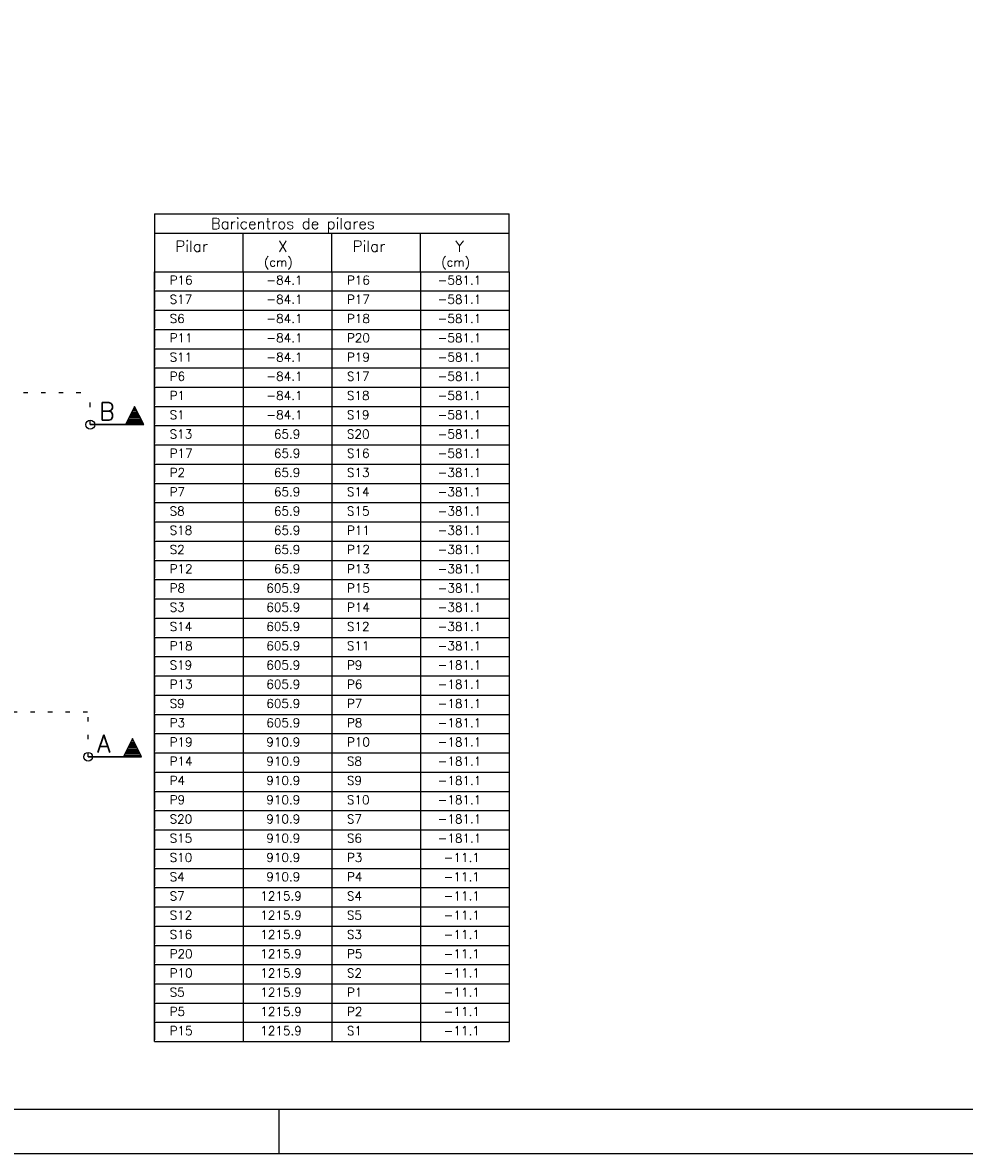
# Model space of a CAD drawing. Extents: x 0 to 84.1, y 0 to 59.4.
# Tile 6 of 9: x 41.3 to 62.7, y 0 to 25.7. Entities that reach past the tile are written whole.
import ezdxf

# ---------------------------------------------------------------- set-up
doc = ezdxf.new("R2010")
doc.units = 0
doc.header["$MEASUREMENT"] = 0
doc.linetypes.add('ESTILO_TQS_0002', pattern=[0.4, 0.1, -0.3])
for name, color, linetype in [('1', 1, 'CONTINUOUS'), ('2', 2, 'CONTINUOUS'), ('3', 3, 'CONTINUOUS')]:
    doc.layers.add(name, color=color, linetype=linetype)
doc.styles.get("Standard").update_dxf_attribs({"font": 'ROMANS.SHX'})

msp = doc.modelspace()

# ---------------------------------------------------------------- linework, layer by layer
at = {"layer": '1', "linetype": 'Continuous'}
for p, q in [((44.262031, 21.354061), (44.262031, 20.041561)), ((44.262031, 21.354061), (52.326364, 21.354061)), ((52.326364, 20.916561), (52.326364, 21.354061)), ((44.262031, 20.916561), (52.326364, 20.916561)), ((46.278114, 20.041561), (46.278114, 20.916561)), ((48.294197, 20.041561), (48.294197, 20.916561)), ((50.310281, 20.041561), (50.310281, 20.916561)), ((52.326364, 20.041561), (52.326364, 20.916561)), ((44.262031, 20.041561), (48.294197, 20.041561)), ((44.262031, 19.604061), (44.262031, 20.041561)), ((44.262031, 20.041561), (44.262031, 19.641561)), ((46.278114, 20.041561), (46.278114, 19.604061)), ((48.294197, 20.041561), (52.326364, 20.041561)), ((48.294197, 20.041561), (48.294197, 19.604061)), ((50.310281, 20.041561), (50.310281, 19.604061)), ((52.326364, 20.041561), (52.326364, 19.604061)), ((44.262031, 19.604061), (52.326364, 19.604061)), ((44.262031, 19.166561), (44.262031, 19.604061)), ((44.262031, 19.604061), (44.262031, 19.204061)), ((46.278114, 19.604061), (46.278114, 19.166561)), ((48.294197, 19.604061), (48.294197, 19.166561)), ((50.310281, 19.604061), (50.310281, 19.166561)), ((52.326364, 19.604061), (52.326364, 19.166561)), ((44.262031, 19.166561), (52.326364, 19.166561)), ((44.262031, 18.729061), (44.262031, 19.166561)), ((44.262031, 19.166561), (44.262031, 18.766561)), ((46.278114, 19.166561), (46.278114, 18.729061)), ((48.294197, 19.166561), (48.294197, 18.729061)), ((50.310281, 19.166561), (50.310281, 18.729061)), ((52.326364, 19.166561), (52.326364, 18.729061)), ((44.262031, 18.729061), (52.326364, 18.729061)), ((44.262031, 18.291561), (44.262031, 18.729061)), ((44.262031, 18.729061), (44.262031, 18.329061)), ((46.278114, 18.729061), (46.278114, 18.291561)), ((48.294197, 18.729061), (48.294197, 18.291561)), ((50.310281, 18.729061), (50.310281, 18.291561)), ((52.326364, 18.729061), (52.326364, 18.291561)), ((44.262031, 18.291561), (52.326364, 18.291561)), ((44.262031, 17.854061), (44.262031, 18.291561)), ((44.262031, 18.291561), (44.262031, 17.891561)), ((46.278114, 18.291561), (46.278114, 17.854061)), ((48.294197, 18.291561), (48.294197, 17.854061)), ((50.310281, 18.291561), (50.310281, 17.854061)), ((52.326364, 18.291561), (52.326364, 17.854061)), ((44.262031, 17.854061), (52.326364, 17.854061)), ((44.262031, 17.416561), (44.262031, 17.854061)), ((44.262031, 17.854061), (44.262031, 17.454061)), ((46.278114, 17.854061), (46.278114, 17.416561)), ((48.294197, 17.854061), (48.294197, 17.416561)), ((50.310281, 17.854061), (50.310281, 17.416561)), ((52.326364, 17.854061), (52.326364, 17.416561)), ((44.262031, 17.416561), (52.326364, 17.416561)), ((44.262031, 16.979061), (44.262031, 17.416561)), ((44.262031, 17.416561), (44.262031, 17.016561)), ((46.278114, 17.416561), (46.278114, 16.979061)), ((48.294197, 17.416561), (48.294197, 16.979061)), ((50.310281, 17.416561), (50.310281, 16.979061)), ((52.326364, 17.416561), (52.326364, 16.979061)), ((44.262031, 16.979061), (52.326364, 16.979061)), ((44.262031, 16.541561), (44.262031, 16.979061)), ((44.262031, 16.979061), (44.262031, 16.579061)), ((46.278114, 16.979061), (46.278114, 16.541561)), ((48.294197, 16.979061), (48.294197, 16.541561)), ((50.310281, 16.979061), (50.310281, 16.541561)), ((52.326364, 16.979061), (52.326364, 16.541561)), ((44.262031, 16.541561), (52.326364, 16.541561)), ((44.262031, 16.104061), (44.262031, 16.541561)), ((44.262031, 16.541561), (44.262031, 16.141561)), ((46.278114, 16.541561), (46.278114, 16.104061)), ((48.294197, 16.541561), (48.294197, 16.104061)), ((50.310281, 16.541561), (50.310281, 16.104061)), ((52.326364, 16.541561), (52.326364, 16.104061)), ((44.262031, 16.104061), (52.326364, 16.104061)), ((44.262031, 15.666561), (44.262031, 16.104061)), ((44.262031, 16.104061), (44.262031, 15.704061)), ((46.278114, 16.104061), (46.278114, 15.666561)), ((48.294197, 16.104061), (48.294197, 15.666561)), ((50.310281, 16.104061), (50.310281, 15.666561)), ((52.326364, 16.104061), (52.326364, 15.666561)), ((44.262031, 15.666561), (52.326364, 15.666561)), ((44.262031, 15.229061), (44.262031, 15.666561)), ((44.262031, 15.666561), (44.262031, 15.266561)), ((46.278114, 15.666561), (46.278114, 15.229061)), ((48.294197, 15.666561), (48.294197, 15.229061)), ((50.310281, 15.666561), (50.310281, 15.229061)), ((52.326364, 15.666561), (52.326364, 15.229061)), ((44.262031, 15.229061), (52.326364, 15.229061)), ((44.262031, 14.791561), (44.262031, 15.229061)), ((44.262031, 15.229061), (44.262031, 14.829061)), ((46.278114, 15.229061), (46.278114, 14.791561)), ((48.294197, 15.229061), (48.294197, 14.791561)), ((50.310281, 15.229061), (50.310281, 14.791561)), ((52.326364, 15.229061), (52.326364, 14.791561)), ((44.262031, 14.791561), (52.326364, 14.791561)), ((44.262031, 14.354061), (44.262031, 14.791561)), ((44.262031, 14.791561), (44.262031, 14.391561)), ((46.278114, 14.791561), (46.278114, 14.354061)), ((48.294197, 14.791561), (48.294197, 14.354061)), ((50.310281, 14.791561), (50.310281, 14.354061)), ((52.326364, 14.791561), (52.326364, 14.354061)), ((44.262031, 14.354061), (52.326364, 14.354061)), ((44.262031, 13.916561), (44.262031, 14.354061)), ((44.262031, 14.354061), (44.262031, 13.954061)), ((46.278114, 14.354061), (46.278114, 13.916561)), ((48.294197, 14.354061), (48.294197, 13.916561)), ((50.310281, 14.354061), (50.310281, 13.916561)), ((52.326364, 14.354061), (52.326364, 13.916561)), ((44.262031, 13.916561), (52.326364, 13.916561)), ((44.262031, 13.479061), (44.262031, 13.916561)), ((44.262031, 13.916561), (44.262031, 13.516561)), ((46.278114, 13.916561), (46.278114, 13.479061)), ((48.294197, 13.916561), (48.294197, 13.479061)), ((50.310281, 13.916561), (50.310281, 13.479061)), ((52.326364, 13.916561), (52.326364, 13.479061)), ((44.262031, 13.479061), (52.326364, 13.479061)), ((44.262031, 13.041561), (44.262031, 13.479061)), ((44.262031, 13.479061), (44.262031, 13.079061)), ((46.278114, 13.479061), (46.278114, 13.041561)), ((48.294197, 13.479061), (48.294197, 13.041561)), ((50.310281, 13.479061), (50.310281, 13.041561)), ((52.326364, 13.479061), (52.326364, 13.041561)), ((44.262031, 13.041561), (52.326364, 13.041561)), ((44.262031, 12.604061), (44.262031, 13.041561)), ((44.262031, 13.041561), (44.262031, 12.641561)), ((46.278114, 13.041561), (46.278114, 12.604061)), ((48.294197, 13.041561), (48.294197, 12.604061)), ((50.310281, 13.041561), (50.310281, 12.604061)), ((52.326364, 13.041561), (52.326364, 12.604061)), ((44.262031, 12.604061), (52.326364, 12.604061)), ((44.262031, 12.166561), (44.262031, 12.604061)), ((44.262031, 12.604061), (44.262031, 12.204061)), ((46.278114, 12.604061), (46.278114, 12.166561)), ((48.294197, 12.604061), (48.294197, 12.166561)), ((50.310281, 12.604061), (50.310281, 12.166561)), ((52.326364, 12.604061), (52.326364, 12.166561)), ((44.262031, 12.166561), (52.326364, 12.166561)), ((44.262031, 11.729061), (44.262031, 12.166561)), ((44.262031, 12.166561), (44.262031, 11.766561)), ((46.278114, 12.166561), (46.278114, 11.729061)), ((48.294197, 12.166561), (48.294197, 11.729061)), ((50.310281, 12.166561), (50.310281, 11.729061)), ((52.326364, 12.166561), (52.326364, 11.729061)), ((44.262031, 11.729061), (52.326364, 11.729061)), ((44.262031, 11.291561), (44.262031, 11.729061)), ((44.262031, 11.729061), (44.262031, 11.329061)), ((46.278114, 11.729061), (46.278114, 11.291561)), ((48.294197, 11.729061), (48.294197, 11.291561)), ((50.310281, 11.729061), (50.310281, 11.291561)), ((52.326364, 11.729061), (52.326364, 11.291561)), ((44.262031, 11.291561), (52.326364, 11.291561)), ((44.262031, 10.854061), (44.262031, 11.291561)), ((44.262031, 11.291561), (44.262031, 10.891561)), ((46.278114, 11.291561), (46.278114, 10.854061)), ((48.294197, 11.291561), (48.294197, 10.854061)), ((50.310281, 11.291561), (50.310281, 10.854061)), ((52.326364, 11.291561), (52.326364, 10.854061)), ((44.262031, 10.854061), (52.326364, 10.854061)), ((44.262031, 10.416561), (44.262031, 10.854061)), ((44.262031, 10.854061), (44.262031, 10.454061)), ((46.278114, 10.854061), (46.278114, 10.416561)), ((48.294197, 10.854061), (48.294197, 10.416561)), ((50.310281, 10.854061), (50.310281, 10.416561)), ((52.326364, 10.854061), (52.326364, 10.416561)), ((44.262031, 10.416561), (52.326364, 10.416561)), ((44.262031, 9.979061), (44.262031, 10.416561)), ((44.262031, 10.416561), (44.262031, 10.016561)), ((46.278114, 10.416561), (46.278114, 9.979061)), ((48.294197, 10.416561), (48.294197, 9.979061)), ((50.310281, 10.416561), (50.310281, 9.979061)), ((52.326364, 10.416561), (52.326364, 9.979061)), ((44.262031, 9.979061), (52.326364, 9.979061)), ((44.262031, 9.541561), (44.262031, 9.979061)), ((44.262031, 9.979061), (44.262031, 9.579061)), ((46.278114, 9.979061), (46.278114, 9.541561)), ((48.294197, 9.979061), (48.294197, 9.541561)), ((50.310281, 9.979061), (50.310281, 9.541561)), ((52.326364, 9.979061), (52.326364, 9.541561)), ((44.262031, 9.541561), (52.326364, 9.541561)), ((44.262031, 9.104061), (44.262031, 9.541561)), ((44.262031, 9.541561), (44.262031, 9.141561)), ((46.278114, 9.541561), (46.278114, 9.104061)), ((48.294197, 9.541561), (48.294197, 9.104061)), ((50.310281, 9.541561), (50.310281, 9.104061)), ((52.326364, 9.541561), (52.326364, 9.104061)), ((44.262031, 9.104061), (52.326364, 9.104061)), ((44.262031, 8.666561), (44.262031, 9.104061)), ((44.262031, 9.104061), (44.262031, 8.704061)), ((46.278114, 9.104061), (46.278114, 8.666561)), ((48.294197, 9.104061), (48.294197, 8.666561)), ((50.310281, 9.104061), (50.310281, 8.666561)), ((52.326364, 9.104061), (52.326364, 8.666561)), ((44.262031, 8.666561), (52.326364, 8.666561)), ((44.262031, 8.229061), (44.262031, 8.666561)), ((44.262031, 8.666561), (44.262031, 8.266561)), ((46.278114, 8.666561), (46.278114, 8.229061)), ((48.294197, 8.666561), (48.294197, 8.229061)), ((50.310281, 8.666561), (50.310281, 8.229061)), ((52.326364, 8.666561), (52.326364, 8.229061)), ((44.262031, 8.229061), (52.326364, 8.229061)), ((44.262031, 7.791561), (44.262031, 8.229061)), ((44.262031, 8.229061), (44.262031, 7.829061)), ((46.278114, 8.229061), (46.278114, 7.791561)), ((48.294197, 8.229061), (48.294197, 7.791561)), ((50.310281, 8.229061), (50.310281, 7.791561)), ((52.326364, 8.229061), (52.326364, 7.791561)), ((44.262031, 7.791561), (52.326364, 7.791561)), ((44.262031, 7.354061), (44.262031, 7.791561)), ((44.262031, 7.791561), (44.262031, 7.391561)), ((46.278114, 7.791561), (46.278114, 7.354061)), ((48.294197, 7.791561), (48.294197, 7.354061)), ((50.310281, 7.791561), (50.310281, 7.354061)), ((52.326364, 7.791561), (52.326364, 7.354061)), ((44.262031, 7.354061), (52.326364, 7.354061)), ((44.262031, 6.916561), (44.262031, 7.354061)), ((44.262031, 7.354061), (44.262031, 6.954061)), ((46.278114, 7.354061), (46.278114, 6.916561)), ((48.294197, 7.354061), (48.294197, 6.916561)), ((50.310281, 7.354061), (50.310281, 6.916561)), ((52.326364, 7.354061), (52.326364, 6.916561)), ((44.262031, 6.916561), (52.326364, 6.916561)), ((44.262031, 6.479061), (44.262031, 6.916561)), ((44.262031, 6.916561), (44.262031, 6.516561)), ((46.278114, 6.916561), (46.278114, 6.479061)), ((48.294197, 6.916561), (48.294197, 6.479061)), ((50.310281, 6.916561), (50.310281, 6.479061)), ((52.326364, 6.916561), (52.326364, 6.479061)), ((44.262031, 6.479061), (52.326364, 6.479061)), ((44.262031, 6.041561), (44.262031, 6.479061)), ((44.262031, 6.479061), (44.262031, 6.079061)), ((46.278114, 6.479061), (46.278114, 6.041561)), ((48.294197, 6.479061), (48.294197, 6.041561)), ((50.310281, 6.479061), (50.310281, 6.041561)), ((52.326364, 6.479061), (52.326364, 6.041561)), ((44.262031, 6.041561), (52.326364, 6.041561)), ((44.262031, 5.604061), (44.262031, 6.041561)), ((44.262031, 6.041561), (44.262031, 5.641561)), ((46.278114, 6.041561), (46.278114, 5.604061)), ((48.294197, 6.041561), (48.294197, 5.604061)), ((50.310281, 6.041561), (50.310281, 5.604061)), ((52.326364, 6.041561), (52.326364, 5.604061)), ((44.262031, 5.604061), (52.326364, 5.604061)), ((44.262031, 5.166561), (44.262031, 5.604061)), ((44.262031, 5.604061), (44.262031, 5.204061)), ((46.278114, 5.604061), (46.278114, 5.166561)), ((48.294197, 5.604061), (48.294197, 5.166561)), ((50.310281, 5.604061), (50.310281, 5.166561)), ((52.326364, 5.604061), (52.326364, 5.166561)), ((44.262031, 5.166561), (52.326364, 5.166561)), ((44.262031, 4.729061), (44.262031, 5.166561)), ((44.262031, 5.166561), (44.262031, 4.766561)), ((46.278114, 5.166561), (46.278114, 4.729061)), ((48.294197, 5.166561), (48.294197, 4.729061)), ((50.310281, 5.166561), (50.310281, 4.729061)), ((52.326364, 5.166561), (52.326364, 4.729061)), ((44.262031, 4.729061), (52.326364, 4.729061)), ((44.262031, 4.291561), (44.262031, 4.729061)), ((44.262031, 4.729061), (44.262031, 4.329061)), ((46.278114, 4.729061), (46.278114, 4.291561)), ((48.294197, 4.729061), (48.294197, 4.291561)), ((50.310281, 4.729061), (50.310281, 4.291561)), ((52.326364, 4.729061), (52.326364, 4.291561)), ((44.262031, 4.291561), (52.326364, 4.291561)), ((44.262031, 3.854061), (44.262031, 4.291561)), ((44.262031, 4.291561), (44.262031, 3.891561)), ((46.278114, 4.291561), (46.278114, 3.854061)), ((48.294197, 4.291561), (48.294197, 3.854061)), ((50.310281, 4.291561), (50.310281, 3.854061)), ((52.326364, 4.291561), (52.326364, 3.854061)), ((44.262031, 3.854061), (52.326364, 3.854061)), ((44.262031, 3.416561), (44.262031, 3.854061)), ((44.262031, 3.854061), (44.262031, 3.454061)), ((46.278114, 3.854061), (46.278114, 3.416561)), ((48.294197, 3.854061), (48.294197, 3.416561)), ((50.310281, 3.854061), (50.310281, 3.416561)), ((52.326364, 3.854061), (52.326364, 3.416561)), ((44.262031, 3.416561), (52.326364, 3.416561)), ((44.262031, 2.979061), (44.262031, 3.416561)), ((44.262031, 3.416561), (44.262031, 3.016561)), ((46.278114, 3.416561), (46.278114, 2.979061)), ((48.294197, 3.416561), (48.294197, 2.979061)), ((50.310281, 3.416561), (50.310281, 2.979061)), ((52.326364, 3.416561), (52.326364, 2.979061)), ((44.262031, 2.979061), (52.326364, 2.979061)), ((44.262031, 2.541561), (44.262031, 2.979061)), ((44.262031, 2.979061), (44.262031, 2.579061)), ((46.278114, 2.979061), (46.278114, 2.541561)), ((48.294197, 2.979061), (48.294197, 2.541561)), ((50.310281, 2.979061), (50.310281, 2.541561)), ((52.326364, 2.979061), (52.326364, 2.541561)), ((44.262031, 2.541561), (52.326364, 2.541561))]:
    msp.add_line(p, q, dxfattribs=at)
for centre in [(42.802767, 16.564678), (42.754064, 9.015794)]:
    msp.add_circle(centre, 0.1, dxfattribs=at)
at = {"layer": '2', "linetype": 'Continuous'}
for p, q in [((47.100006, 0), (47.100006, 1)), ((0, 0), (84.100006, 0))]:
    msp.add_line(p, q, dxfattribs=at)
msp.add_lwpolyline([(83.100006, 1), (2.5, 1), (2.5, 58.400002), (83.100006, 58.400002), (83.100006, 1)], dxfattribs=at)
at = {"layer": '3', "linetype": 'ESTILO_TQS_0002'}
for p, q in [((4.0843, 17.295215), (42.802767, 17.295215)), ((42.802767, 16.564678), (42.802767, 17.295215)), ((3.840788, 10.038546), (42.754064, 10.038546)), ((42.754064, 9.015794), (42.754064, 10.038546))]:
    msp.add_line(p, q, dxfattribs=at)
at = {"layer": '3', "linetype": 'Continuous'}
for p, q in [((43.811306, 16.97951), (43.604759, 16.566416)), ((43.811306, 16.975607), (43.60671, 16.566417)), ((44.018722, 16.564678), (43.811306, 16.97951)), ((44.015901, 16.566416), (43.811306, 16.975608)), ((43.936992, 16.724229), (43.685618, 16.724229)), ((43.921037, 16.756139), (43.701573, 16.756139)), ((43.905178, 16.78786), (43.717527, 16.788047)), ((43.889128, 16.819959), (43.733483, 16.819959)), ((43.873174, 16.851869), (43.749438, 16.851869)), ((43.85722, 16.883779), (43.765393, 16.883779)), ((43.841264, 16.91569), (43.781348, 16.91569)), ((43.825309, 16.9476), (43.797302, 16.9476)), ((44.015901, 16.566417), (42.802767, 16.566417)), ((42.802767, 16.564678), (44.018722, 16.564678)), ((44.000815, 16.596588), (43.621796, 16.596588)), ((43.984859, 16.628498), (43.637751, 16.628498)), ((43.968904, 16.660408), (43.653707, 16.660408)), ((43.952949, 16.692318), (43.669662, 16.692318)), ((43.762604, 9.430626), (43.556057, 9.017532)), ((43.762604, 9.426723), (43.558008, 9.017533)), ((43.840425, 9.271075), (43.68478, 9.271075)), ((43.824472, 9.302985), (43.700735, 9.302985)), ((43.808517, 9.334895), (43.71669, 9.334895)), ((43.792562, 9.366806), (43.732645, 9.366806)), ((43.776607, 9.398716), (43.7486, 9.398716)), ((43.97002, 9.015794), (43.762604, 9.430626)), ((43.967199, 9.017532), (43.762604, 9.426724)), ((43.967199, 9.017533), (42.754064, 9.017533)), ((42.754064, 9.015794), (43.97002, 9.015794)), ((43.952112, 9.047704), (43.573094, 9.047704)), ((43.936156, 9.079614), (43.589049, 9.079614)), ((43.920201, 9.111524), (43.605004, 9.111524)), ((43.904246, 9.143434), (43.62096, 9.143434)), ((43.888289, 9.175345), (43.636916, 9.175345)), ((43.872335, 9.207255), (43.652871, 9.207255)), ((43.856476, 9.238976), (43.668825, 9.239163))]:
    msp.add_line(p, q, dxfattribs=at)
for points in [[(44.015901, 16.566417), (43.811306, 16.975607), (43.60671, 16.566417), (44.015901, 16.566417)], [(43.967198, 9.017533), (43.762604, 9.426723), (43.558008, 9.017533), (43.967198, 9.017533)]]:
    msp.add_lwpolyline(points, dxfattribs=at)

# ---------------------------------------------------------------- texts
at = {"layer": '1', "linetype": 'Continuous'}
for s, height, p in [('Baricentros de pilares', 0.25, (45.544197, 21.010311)), ('Pilar', 0.25, (44.739288, 20.494817)), ('X', 0.25, (47.072946, 20.494817)), ('Pilar', 0.25, (48.771455, 20.494817)), ('Y', 0.25, (51.105112, 20.494817)), ('(cm)', 0.2, (46.754124, 20.158584)), ('(cm)', 0.2, (50.78629, 20.158584)), ('P16', 0.2, (44.606514, 19.750611)), ('  -84.1', 0.2, (46.532334, 19.750611)), ('P16', 0.2, (48.638681, 19.750611)), (' -581.1', 0.2, (50.5645, 19.750611)), ('S17', 0.2, (44.606514, 19.313111)), ('  -84.1', 0.2, (46.532334, 19.313111)), ('P17', 0.2, (48.638681, 19.313111)), (' -581.1', 0.2, (50.5645, 19.313111)), ('S6', 0.2, (44.606514, 18.875611)), ('  -84.1', 0.2, (46.532334, 18.875611)), ('P18', 0.2, (48.638681, 18.875611)), (' -581.1', 0.2, (50.5645, 18.875611)), ('P11', 0.2, (44.606514, 18.438111)), ('  -84.1', 0.2, (46.532334, 18.438111)), ('P20', 0.2, (48.638681, 18.438111)), (' -581.1', 0.2, (50.5645, 18.438111)), ('S11', 0.2, (44.606514, 18.000611)), ('  -84.1', 0.2, (46.532334, 18.000611)), ('P19', 0.2, (48.638681, 18.000611)), (' -581.1', 0.2, (50.5645, 18.000611)), ('P6', 0.2, (44.606514, 17.563111)), ('  -84.1', 0.2, (46.532334, 17.563111)), ('S17', 0.2, (48.638681, 17.563111)), (' -581.1', 0.2, (50.5645, 17.563111)), ('P1', 0.2, (44.606514, 17.125611)), ('  -84.1', 0.2, (46.532334, 17.125611)), ('S18', 0.2, (48.638681, 17.125611)), (' -581.1', 0.2, (50.5645, 17.125611)), ('S1', 0.2, (44.606514, 16.688111)), ('  -84.1', 0.2, (46.532334, 16.688111)), ('S19', 0.2, (48.638681, 16.688111)), (' -581.1', 0.2, (50.5645, 16.688111)), ('S13', 0.2, (44.606514, 16.250611)), ('   65.9', 0.2, (46.532334, 16.250611)), ('S20', 0.2, (48.638681, 16.250611)), (' -581.1', 0.2, (50.5645, 16.250611)), ('P17', 0.2, (44.606514, 15.813111)), ('   65.9', 0.2, (46.532334, 15.813111)), ('S16', 0.2, (48.638681, 15.813111)), (' -581.1', 0.2, (50.5645, 15.813111)), ('P2', 0.2, (44.606514, 15.375611)), ('   65.9', 0.2, (46.532334, 15.375611)), ('S13', 0.2, (48.638681, 15.375611)), (' -381.1', 0.2, (50.5645, 15.375611)), ('P7', 0.2, (44.606514, 14.938111)), ('   65.9', 0.2, (46.532334, 14.938111)), ('S14', 0.2, (48.638681, 14.938111)), (' -381.1', 0.2, (50.5645, 14.938111)), ('S8', 0.2, (44.606514, 14.500611)), ('   65.9', 0.2, (46.532334, 14.500611)), ('S15', 0.2, (48.638681, 14.500611)), (' -381.1', 0.2, (50.5645, 14.500611)), ('S18', 0.2, (44.606514, 14.063111)), ('   65.9', 0.2, (46.532334, 14.063111)), ('P11', 0.2, (48.638681, 14.063111)), (' -381.1', 0.2, (50.5645, 14.063111)), ('S2', 0.2, (44.606514, 13.625611)), ('   65.9', 0.2, (46.532334, 13.625611)), ('P12', 0.2, (48.638681, 13.625611)), (' -381.1', 0.2, (50.5645, 13.625611)), ('P12', 0.2, (44.606514, 13.188111)), ('   65.9', 0.2, (46.532334, 13.188111)), ('P13', 0.2, (48.638681, 13.188111)), (' -381.1', 0.2, (50.5645, 13.188111)), ('P8', 0.2, (44.606514, 12.750611)), ('  605.9', 0.2, (46.532334, 12.750611)), ('P15', 0.2, (48.638681, 12.750611)), (' -381.1', 0.2, (50.5645, 12.750611)), ('S3', 0.2, (44.606514, 12.313111)), ('  605.9', 0.2, (46.532334, 12.313111)), ('P14', 0.2, (48.638681, 12.313111)), (' -381.1', 0.2, (50.5645, 12.313111)), ('S14', 0.2, (44.606514, 11.875611)), ('  605.9', 0.2, (46.532334, 11.875611)), ('S12', 0.2, (48.638681, 11.875611)), (' -381.1', 0.2, (50.5645, 11.875611)), ('P18', 0.2, (44.606514, 11.438111)), ('  605.9', 0.2, (46.532334, 11.438111)), ('S11', 0.2, (48.638681, 11.438111)), (' -381.1', 0.2, (50.5645, 11.438111)), ('S19', 0.2, (44.606514, 11.000611)), ('  605.9', 0.2, (46.532334, 11.000611)), ('P9', 0.2, (48.638681, 11.000611)), (' -181.1', 0.2, (50.5645, 11.000611)), ('P13', 0.2, (44.606514, 10.563111)), ('  605.9', 0.2, (46.532334, 10.563111)), ('P6', 0.2, (48.638681, 10.563111)), (' -181.1', 0.2, (50.5645, 10.563111)), ('S9', 0.2, (44.606514, 10.125611)), ('  605.9', 0.2, (46.532334, 10.125611)), ('P7', 0.2, (48.638681, 10.125611)), (' -181.1', 0.2, (50.5645, 10.125611)), ('P3', 0.2, (44.606514, 9.688111)), ('  605.9', 0.2, (46.532334, 9.688111)), ('P8', 0.2, (48.638681, 9.688111)), (' -181.1', 0.2, (50.5645, 9.688111)), ('P19', 0.2, (44.606514, 9.250611)), ('  910.9', 0.2, (46.532334, 9.250611)), ('P10', 0.2, (48.638681, 9.250611)), (' -181.1', 0.2, (50.5645, 9.250611)), ('P14', 0.2, (44.606514, 8.813111)), ('  910.9', 0.2, (46.532334, 8.813111)), ('S8', 0.2, (48.638681, 8.813111)), (' -181.1', 0.2, (50.5645, 8.813111)), ('P4', 0.2, (44.606514, 8.375611)), ('  910.9', 0.2, (46.532334, 8.375611)), ('S9', 0.2, (48.638681, 8.375611)), (' -181.1', 0.2, (50.5645, 8.375611)), ('P9', 0.2, (44.606514, 7.938111)), ('  910.9', 0.2, (46.532334, 7.938111)), ('S10', 0.2, (48.638681, 7.938111)), (' -181.1', 0.2, (50.5645, 7.938111)), ('S20', 0.2, (44.606514, 7.500611)), ('  910.9', 0.2, (46.532334, 7.500611)), ('S7', 0.2, (48.638681, 7.500611)), (' -181.1', 0.2, (50.5645, 7.500611)), ('S15', 0.2, (44.606514, 7.063111)), ('  910.9', 0.2, (46.532334, 7.063111)), ('S6', 0.2, (48.638681, 7.063111)), (' -181.1', 0.2, (50.5645, 7.063111)), ('S10', 0.2, (44.606514, 6.625611)), ('  910.9', 0.2, (46.532334, 6.625611)), ('P3', 0.2, (48.638681, 6.625611)), ('  -11.1', 0.2, (50.5645, 6.625611)), ('S4', 0.2, (44.606514, 6.188111)), ('  910.9', 0.2, (46.532334, 6.188111)), ('P4', 0.2, (48.638681, 6.188111)), ('  -11.1', 0.2, (50.5645, 6.188111)), ('S7', 0.2, (44.606514, 5.750611)), (' 1215.9', 0.2, (46.532334, 5.750611)), ('S4', 0.2, (48.638681, 5.750611)), ('  -11.1', 0.2, (50.5645, 5.750611)), ('S12', 0.2, (44.606514, 5.313111)), (' 1215.9', 0.2, (46.532334, 5.313111)), ('S5', 0.2, (48.638681, 5.313111)), ('  -11.1', 0.2, (50.5645, 5.313111)), ('S16', 0.2, (44.606514, 4.875611)), (' 1215.9', 0.2, (46.532334, 4.875611)), ('S3', 0.2, (48.638681, 4.875611)), ('  -11.1', 0.2, (50.5645, 4.875611)), ('P20', 0.2, (44.606514, 4.438111)), (' 1215.9', 0.2, (46.532334, 4.438111)), ('P5', 0.2, (48.638681, 4.438111)), ('  -11.1', 0.2, (50.5645, 4.438111)), ('P10', 0.2, (44.606514, 4.000611)), (' 1215.9', 0.2, (46.532334, 4.000611)), ('S2', 0.2, (48.638681, 4.000611)), ('  -11.1', 0.2, (50.5645, 4.000611)), ('S5', 0.2, (44.606514, 3.563111)), (' 1215.9', 0.2, (46.532334, 3.563111)), ('P1', 0.2, (48.638681, 3.563111)), ('  -11.1', 0.2, (50.5645, 3.563111)), ('P5', 0.2, (44.606514, 3.125611)), (' 1215.9', 0.2, (46.532334, 3.125611)), ('P2', 0.2, (48.638681, 3.125611)), ('  -11.1', 0.2, (50.5645, 3.125611)), ('P15', 0.2, (44.606514, 2.688111)), (' 1215.9', 0.2, (46.532334, 2.688111)), ('S1', 0.2, (48.638681, 2.688111)), ('  -11.1', 0.2, (50.5645, 2.688111))]:
    msp.add_text(s, height=height, dxfattribs=at).set_placement(p)
at = {"layer": '3', "linetype": 'Continuous'}
for s, p in [('B', (43.002767, 16.664678)), ('A', (42.954064, 9.115794))]:
    msp.add_text(s, height=0.4, dxfattribs=at).set_placement(p)

doc.saveas('drawing.dxf')
